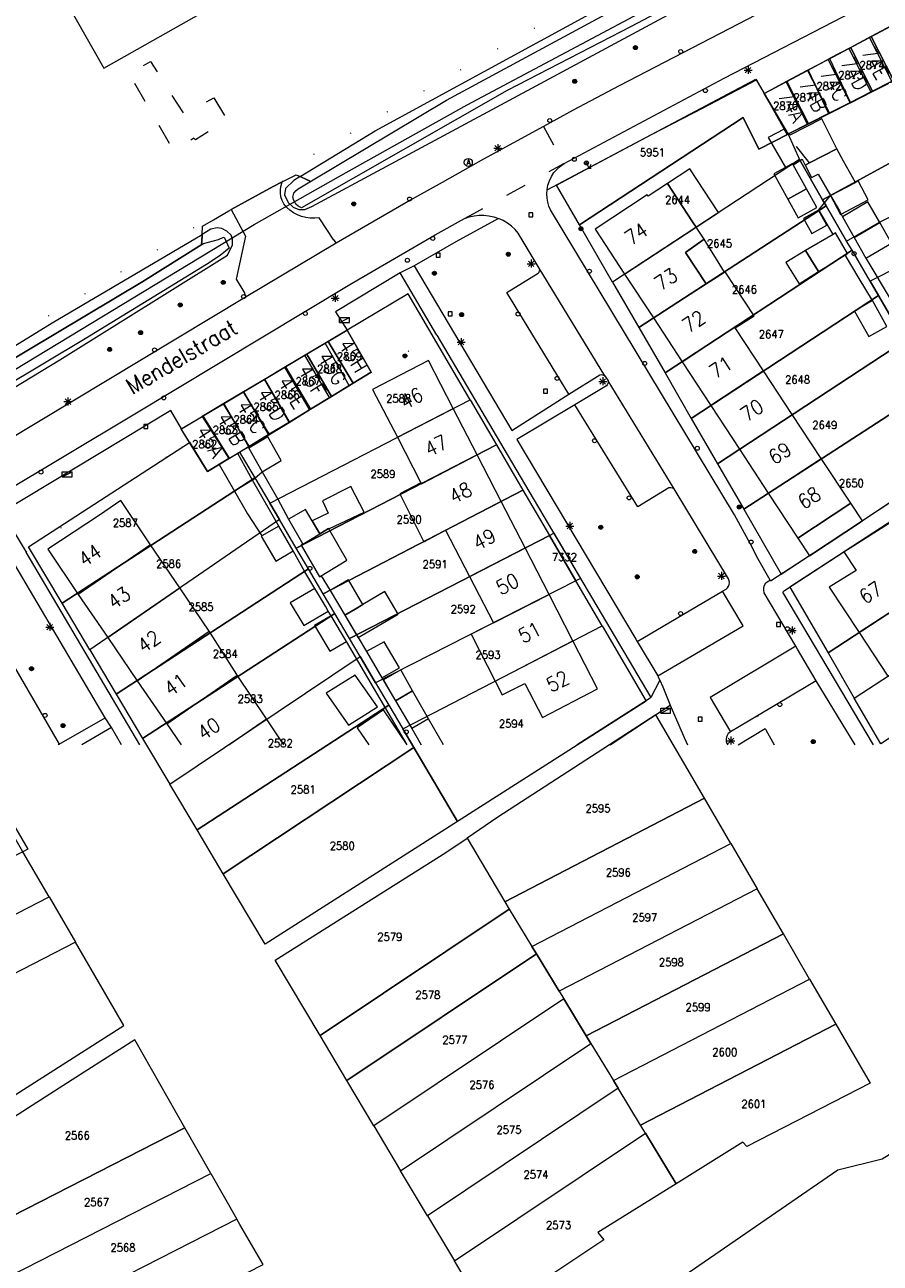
# Model space of a CAD drawing. Header units: metres. Extents: x 3 to 114181, y 112716 to 476231.
# Tile 32 of 90: x 112728 to 112835, y 474935 to 475090. Entities that reach past the tile are written whole.
import ezdxf
from ezdxf.enums import TextEntityAlignment as Align

# ---------------------------------------------------------------- set-up
doc = ezdxf.new("R2010")
doc.units = ezdxf.units.M
doc.header["$MEASUREMENT"] = 0
for name, pattern in [('DGN Style 1', [5.201608, 0.008655, -5.192953]), ('DGN Style 2', [8.654921, 5.192953, -3.461969]), ('DGN Style 3', [12.11689, 8.654921, -3.461969]), ('DGN Style 5', [6.058445, 2.596476, -3.461969])]:
    doc.linetypes.add(name, pattern=pattern)
for name, color, linetype, lineweight in [('Cultuurscheiding BGT', 3, 'DGN Style 1', 0), ('Functie scheiding OTD BGT', 7, 'DGN Style 5', 0), ('Functie scheiding OWT BGT', 4, 'DGN Style 5', 0), ('Functie scheiding WGD BGT', 7, 'DGN Style 5', 0), ('Hek BGT', 7, 'Continuous', 13), ('Insteeksloot BGT', 4, 'Continuous', 0), ('Kadasterperceelnummers', 14, 'Continuous', 0), ('Kadasterpercelen', 14, 'Continuous', 13), ('Kant algemeen verharding BGT', 7, 'Continuous', 0), ('Kant water BGT', 4, 'Continuous', 0), ('Luifel H1 BGT', 1, 'DGN Style 3', 13), ('Onbegroeid terreindeel BGT', 7, 'Continuous', 0), ('Open loods BGT', 9, 'Continuous', 0), ('Overkapping H1 BGT', 9, 'DGN Style 2', 0), ('Pand BGT', 7, 'Continuous', 13), ('Symbool Afvalbak BGT', 5, 'Continuous', 0), ('Symbool Boom BGT', 3, 'Continuous', 0), ('Symbool Brandkraan BGT', 1, 'Continuous', 0), ('Symbool Inspectieput BGT', 5, 'Continuous', 0), ('Symbool Kast BGT', 7, 'Continuous', 0), ('Symbool Kolk BGT', 5, 'Continuous', 0), ('Symbool Lichtmast BGT', 7, 'Continuous', 0), ('Symbool Verklikker Transportleiding BGT', 5, 'Continuous', 0), ('Symbool Waterleidingput BGT', 5, 'Continuous', 0), ('Tekst Nummeraanduidingsreeks BGT', 7, 'Continuous', 0), ('Tekst ORL Straatnaam BGT', 3, 'Continuous', 0), ('Tussenmuur BGT', 7, 'Continuous', 13), ('Walbescherming BGT', 5, 'Continuous', 13)]:
    doc.layers.add(name, color=color, linetype=linetype, lineweight=lineweight)
doc.styles.add('Style-STANDARD', font='STANDARD.shx')

# ---------------------------------------------------------------- blocks, each defined once
blk = doc.blocks.new('CELQ31')
at = {"layer": 'Symbool Verklikker Transportleiding BGT'}
for p, q in [((0, 0), (-0.025, 0.05)), ((-0.025, 0), (0.025, 0)), ((0, 0), (0.025, 0.05))]:
    blk.add_line(p, q, dxfattribs=at)
blk = doc.blocks.new('CELQ70')
at = {"layer": 'Symbool Kast BGT'}
for p, q in [((-0.062, 0.031), (0.062, 0.031)), ((-0.062, -0.031), (-0.062, 0.031)), ((-0.062, -0.031), (0.062, 0.031)), ((0.062, -0.031), (0.062, 0.031)), ((-0.062, -0.031), (0.062, -0.031))]:
    blk.add_line(p, q, dxfattribs=at)
blk = doc.blocks.new('CELQ49')
at = {"layer": 'Symbool Afvalbak BGT'}
blk.add_circle((0, 0), 0.05, dxfattribs=at)
at = {"layer": 'Symbool Afvalbak BGT', "style": 'Style-STANDARD'}
blk.add_text('A', height=0.0667, dxfattribs=at).set_placement((0.003, 0.003), align=Align.MIDDLE_CENTER)
blk = doc.blocks.new('CELQ21')
at = {"layer": 'Symbool Lichtmast BGT'}
for p, q in [((-0.05, 0), (0.05, 0)), ((0.035, -0.034), (-0.035, 0.034)), ((0.035, 0.034), (-0.035, -0.034)), ((0, 0.053), (0, -0.047))]:
    blk.add_line(p, q, dxfattribs=at)
blk = doc.blocks.new('CELQ42')
at = {"layer": 'Symbool Brandkraan BGT'}
for p, q in [((-0.021, 0.021), (0.021, -0.021)), ((-0.021, -0.021), (0.021, 0.021))]:
    blk.add_line(p, q, dxfattribs=at)
blk.add_circle((0, 0), 0.025, dxfattribs=at)
blk = doc.blocks.new('CELQ72')
at = {"layer": 'Symbool Inspectieput BGT', "flags": 128}
blk.add_lwpolyline([(0.025, 0.025), (-0.025, 0.025), (-0.025, -0.025), (0.025, -0.025)], close=True, dxfattribs=at)
blk = doc.blocks.new('CELQ24_1')
at = {"layer": 'Symbool Kolk BGT'}
blk.add_circle((0, 0), 0.025, dxfattribs=at)
blk = doc.blocks.new('CELQ24_2')
at = {"layer": 'Symbool Waterleidingput BGT'}
blk.add_circle((0, 0), 0.025, dxfattribs=at)
blk = doc.blocks.new('CELA07')
at = {"layer": 'Symbool Boom BGT'}
for radius in [0.025, 0.018, 0.011, 0.00407]:
    blk.add_circle((0, 0), radius, dxfattribs=at)

msp = doc.modelspace()

# ---------------------------------------------------------------- linework, layer by layer
at = {"layer": 'Cultuurscheiding BGT', "flags": 128}
for points in [[(112824.32, 475107.73), (112822.94, 475107.06), (112781.02, 475083.35), (112762.12, 475072.46), (112761.17, 475071.59), (112760.62, 475070.8), (112760.49, 475070.36), (112762.22, 475071.24), (112762.71, 475071.02)], [(112750.46, 475063.76), (112750.51, 475064.8), (112751.87, 475065.6), (112750.78, 475065.33), (112750.08, 475065.01), (112701.55, 475035.55), (112658.2, 475010.07), (112650.45, 475005.75), (112651.3, 475004.35)], [(112771.6, 475046.56), (112779.81, 475051.2)], [(112728.46, 475024.07), (112736.7, 475029.83), (112748.87, 475037.83)], [(112819.89, 475003.61), (112820.84, 475002.02)]]:
    msp.add_lwpolyline(points, dxfattribs=at)
at = {"layer": 'Functie scheiding OTD BGT', "flags": 128}
for points in [[(112751.94, 475080.86), (112753.61, 475078.04), (112749.62, 475075.62), (112749.44, 475075.8), (112746.87, 475074.32), (112741.35, 475083.85), (112744.03, 475085.41), (112748.2, 475078.77), (112751.94, 475080.86)], [(112826.38, 475072.72), (112823.58, 475076.27)], [(112756.31, 475037.07), (112756.36, 475037.33)]]:
    msp.add_lwpolyline(points, dxfattribs=at)
at = {"layer": 'Functie scheiding OWT BGT', "flags": 128}
for points in [[(112763.94, 475070.35), (112763.87, 475070.48), (112763.61, 475070.6), (112762.71, 475071.02)], [(112750.46, 475063.76), (112750.41, 475062.83), (112750.4, 475062.67), (112750.45, 475062.51)]]:
    msp.add_lwpolyline(points, dxfattribs=at)
at = {"layer": 'Functie scheiding WGD BGT', "flags": 128}
for points in [[(112793.12, 475077.26), (112795.69, 475072.64)], [(112783.26, 475065.77), (112784.41, 475066.4), (112795.69, 475072.64)], [(112795.69, 475072.64), (112795.71, 475072.66)], [(112776.97, 475059.87), (112775.23, 475058.98)], [(112807.67, 475008.06), (112806.57, 475005.9)], [(112739.14, 475002.14), (112738.36, 475003.35)]]:
    msp.add_lwpolyline(points, dxfattribs=at)
at = {"layer": 'Hek BGT', "flags": 128}
msp.add_lwpolyline([(112750.45, 475062.51), (112750.4, 475062.67), (112750.41, 475062.83), (112750.46, 475063.76), (112750.51, 475064.8), (112751.87, 475065.6), (112753.81, 475066.73), (112754.11, 475066.9), (112759.35, 475069.78), (112760.49, 475070.36), (112762.22, 475071.24), (112762.71, 475071.02), (112763.61, 475070.6), (112763.87, 475070.48), (112763.94, 475070.35)], dxfattribs=at)
at = {"layer": 'Insteeksloot BGT', "flags": 128}
for points in [[(112762.71, 475071.02), (112772.09, 475076.71), (112809.67, 475097.22), (112823.06, 475104.81), (112823.79, 475105.38), (112824.37, 475106.27), (112824.49, 475107.25), (112824.32, 475107.73)], [(112762.71, 475071.02), (112761.93, 475070.54), (112760.89, 475069.53), (112760.77, 475068.72), (112761.21, 475067.79), (112761.85, 475067.19), (112762.55, 475066.91), (112763.3, 475066.89), (112764.19, 475067.26), (112811.98, 475092.99), (112829.57, 475102.85), (112830.53, 475103.61), (112830.97, 475104.32), (112831.01, 475105.02)], [(112651.3, 475004.35), (112664.27, 475012.23), (112699.67, 475033.02), (112731.72, 475052.72), (112750.46, 475063.76)], [(112653.13, 475000), (112653.93, 475000.49), (112685.97, 475019.77), (112732.68, 475048.1), (112753.64, 475061.17), (112754.26, 475062.46), (112754.25, 475063.17), (112754.1, 475063.67), (112753.55, 475064.17), (112752.94, 475064.54), (112752.33, 475064.62), (112751.57, 475064.42), (112750.46, 475063.76)]]:
    msp.add_lwpolyline(points, dxfattribs=at)
at = {"layer": 'Kadasterpercelen', "linetype": 'Continuous', "flags": 128}
for points in [[(112669.98, 475012.32), (112756.99, 475065.03), (112768.49, 475071.53), (112783.6, 475079.97), (112833.11, 475106.36), (112786.87, 475196.84), (112762.9, 475243.74)], [(113013.42, 475045.87), (112984.21, 475031.13), (112970.11, 475024.01), (112956.38, 475016.86), (112848.69, 474956.37), (112835.48, 474948.19), (112829.91, 474946.84), (112761.89, 474900.01)]]:
    msp.add_lwpolyline(points, dxfattribs=at)
for points in [[(112836.66, 475089.88), (112834.08, 475088.51), (112836.92, 475082.97), (112839.48, 475084.27)], [(112851.42, 475080.31), (112846.96, 475088.06), (112839.48, 475084.27), (112836.92, 475082.97), (112834.26, 475081.63), (112831.51, 475080.23), (112828.82, 475078.87), (112826.14, 475077.51), (112823.73, 475076.32), (112825.13, 475073.15), (112828.01, 475068.09), (112837.73, 475073.38)], [(112831.55, 475087.16), (112834.26, 475081.63), (112836.92, 475082.97), (112834.08, 475088.51)], [(112831.55, 475087.16), (112828.9, 475085.76), (112831.51, 475080.23), (112834.26, 475081.63)], [(112828.9, 475085.76), (112831.51, 475080.23), (112828.82, 475078.87), (112826.2, 475084.32)], [(112823.46, 475082.87), (112826.2, 475084.32), (112828.82, 475078.87), (112826.14, 475077.51)], [(112794.78, 475069.95), (112801.37, 475073.48), (112806.74, 475076.31), (112813.08, 475079.6), (112818.96, 475082.68), (112819.77, 475083.1), (112820.72, 475081.41), (112823.73, 475076.32), (112820.06, 475074.43), (112818.1, 475078.4), (112797.65, 475064.98)], [(112820.72, 475081.41), (112823.46, 475082.87), (112826.14, 475077.51), (112823.73, 475076.32)], [(112854.43, 475075.07), (112851.42, 475080.31), (112837.73, 475073.38), (112828.01, 475068.09), (112828.45, 475067.34), (112831.03, 475062.94), (112835.14, 475065.3)], [(112797.65, 475064.98), (112818.1, 475078.4), (112820.06, 475074.43), (112823.73, 475076.32), (112825.13, 475073.15), (112801.78, 475057.83)], [(112857.45, 475069.83), (112833.96, 475057.94), (112831.7, 475061.8), (112831.03, 475062.94), (112835.14, 475065.3), (112854.43, 475075.07)], [(112805.05, 475052.16), (112828.45, 475067.34), (112828.01, 475068.09), (112825.13, 475073.15), (112801.78, 475057.83)], [(112860.46, 475064.59), (112857.45, 475069.83), (112833.96, 475057.94), (112835.01, 475056.14), (112837.15, 475052.49), (112841.2, 475054.85)], [(112808.33, 475046.47), (112831.7, 475061.8), (112831.03, 475062.94), (112828.45, 475067.34), (112805.05, 475052.16)], [(112811.61, 475040.79), (112835.01, 475056.14), (112833.96, 475057.94), (112831.7, 475061.8), (112808.33, 475046.47)], [(112776.24, 475056.36), (112768.58, 475051.81), (112771.6, 475046.56), (112769.33, 475045.17), (112766.64, 475043.53), (112764.01, 475041.92), (112761.35, 475040.29), (112758.81, 475038.74), (112758.46, 475038.53), (112756.29, 475037.24), (112755.15, 475036.56), (112757.04, 475033.35), (112758.91, 475030.2), (112783.97, 475043.12)], [(112814.88, 475035.12), (112838.32, 475050.49), (112837.15, 475052.49), (112835.01, 475056.14), (112811.61, 475040.79)], [(112766.24, 475050.41), (112769.33, 475045.17), (112771.6, 475046.56), (112768.58, 475051.81)], [(112763.56, 475048.81), (112766.64, 475043.53), (112769.33, 475045.17), (112766.24, 475050.41)], [(112814.88, 475035.12), (112818.16, 475029.44), (112840.79, 475044.09), (112841.76, 475044.62), (112838.32, 475050.49)], [(112760.87, 475047.21), (112764.01, 475041.92), (112766.64, 475043.53), (112763.56, 475048.81)], [(112760.87, 475047.21), (112758.25, 475045.65), (112761.35, 475040.29), (112764.01, 475041.92)], [(112755.64, 475044.1), (112758.81, 475038.74), (112761.35, 475040.29), (112758.25, 475045.65)], [(112753.18, 475042.63), (112756.29, 475037.24), (112758.46, 475038.53), (112758.81, 475038.74), (112755.64, 475044.1)], [(112783.97, 475043.12), (112787.27, 475037.47), (112762.23, 475024.56), (112760.13, 475028.13), (112758.91, 475030.2)], [(112822.85, 475021.3), (112843.07, 475034.63), (112845.23, 475035.86), (112843.35, 475039.08), (112840.79, 475044.09), (112818.16, 475029.44)], [(112750.49, 475041.03), (112753.82, 475035.76), (112755.15, 475036.56), (112756.29, 475037.24), (112753.18, 475042.63)], [(112748.89, 475037.79), (112747.86, 475039.47), (112750.49, 475041.03), (112753.82, 475035.76), (112751.13, 475034.16)], [(112748.89, 475037.79), (112751.13, 475034.16), (112753.82, 475035.76), (112755.15, 475036.56), (112757.04, 475033.35), (112732.96, 475017.67), (112728.76, 475024.73)], [(112787.27, 475037.47), (112790.57, 475031.83), (112765.59, 475018.86), (112763.76, 475021.97), (112762.23, 475024.56)], [(112823.93, 475019.69), (112828.7, 475011.47), (112852.18, 475026.83), (112850.2, 475030.23), (112847.43, 475034.98)], [(112732.96, 475017.67), (112757.04, 475033.35), (112758.91, 475030.2), (112760.13, 475028.13), (112736.43, 475011.86)], [(112790.57, 475031.83), (112793.88, 475026.16), (112768.88, 475013.28), (112767.04, 475016.41), (112765.59, 475018.86)], [(112736.43, 475011.86), (112739.73, 475006.32), (112763.76, 475021.97), (112762.23, 475024.56), (112760.13, 475028.13)], [(112793.88, 475026.16), (112797.19, 475020.5), (112772.15, 475007.75), (112770.22, 475011.02), (112768.88, 475013.28)], [(112797.76, 475020.79), (112797.19, 475020.5), (112793.88, 475026.16), (112794.42, 475026.45), (112795.38, 475024.82)], [(112828.7, 475011.47), (112831.99, 475005.81), (112855.51, 475021.14), (112853.25, 475025.02), (112852.18, 475026.83)], [(112739.73, 475006.32), (112743.03, 475000.77), (112767.04, 475016.41), (112765.59, 475018.86), (112763.76, 475021.97)], [(112800.48, 475014.86), (112797.19, 475020.5), (112772.15, 475007.75), (112773.79, 475004.95), (112775.54, 475001.99)], [(112831.99, 475005.81), (112855.51, 475021.14), (112856.26, 475019.85), (112858.74, 475015.59), (112835.29, 475000.11)], [(112743.03, 475000.77), (112746.43, 474995.07), (112770.22, 475011.02), (112768.88, 475013.28), (112767.04, 475016.41)], [(112800.48, 475014.86), (112805.96, 475005.46), (112782.37, 474990.4), (112776.91, 474999.67), (112775.54, 475001.99)], [(112746.43, 474995.07), (112770.22, 475011.02), (112772.15, 475007.75), (112773.79, 475004.95), (112749.84, 474989.34)], [(112749.84, 474989.34), (112773.79, 475004.95), (112775.54, 475001.99), (112776.91, 474999.67), (112753.11, 474983.85)], [(112807.2, 475003.73), (112787.43, 474990.94), (112783.6, 474988.33), (112788.32, 474980.34), (112813.26, 474993.3)], [(112753.11, 474983.85), (112776.91, 474999.67), (112782.37, 474990.4), (112758.34, 474975.07)], [(112725.38, 474992.59), (112728.69, 474986.93), (112728.06, 474986.61), (112724.77, 474992.27)], [(112813.26, 474993.3), (112788.32, 474980.34), (112788.85, 474979.44), (112791.68, 474974.79), (112816.55, 474987.65)], [(112783.6, 474988.33), (112788.32, 474980.34), (112788.85, 474979.44), (112765.21, 474963.64), (112759.6, 474973.05), (112780.95, 474986.52)], [(112816.55, 474987.65), (112819.84, 474982), (112795.08, 474969.2), (112792.25, 474973.84), (112791.68, 474974.79)], [(112728.06, 474986.61), (112702.82, 474973.8), (112704.49, 474970.94), (112706.2, 474968.01), (112731.34, 474980.98)], [(112819.84, 474982), (112795.08, 474969.2), (112795.66, 474968.25), (112798.48, 474963.61), (112823.12, 474976.35)], [(112731.34, 474980.98), (112734.63, 474975.32), (112709.49, 474962.38), (112707.78, 474965.3), (112706.2, 474968.01)], [(112765.21, 474963.64), (112788.85, 474979.44), (112791.68, 474974.79), (112792.25, 474973.84), (112768.56, 474958.01)], [(112734.63, 474975.32), (112709.49, 474962.38), (112711.1, 474959.63), (112716.94, 474949.77), (112740.67, 474964.92)], [(112823.12, 474976.35), (112798.48, 474963.61), (112799.07, 474962.65), (112801.88, 474958.03), (112826.4, 474970.71)], [(112768.56, 474958.01), (112792.25, 474973.84), (112795.08, 474969.2), (112795.66, 474968.25), (112771.92, 474952.38)], [(112826.4, 474970.71), (112829.68, 474965.07), (112805.28, 474952.44), (112802.47, 474957.05), (112801.88, 474958.03)], [(112771.92, 474952.38), (112775.28, 474946.75), (112799.07, 474962.65), (112798.48, 474963.61), (112795.66, 474968.25)], [(112829.68, 474965.07), (112833.96, 474957.7), (112818.54, 474949.77), (112818.07, 474950.3), (112809.74, 474945.11), (112805.88, 474951.46), (112805.28, 474952.44)], [(112718.04, 474947.74), (112723.03, 474939.2), (112748.3, 474952.12), (112742.04, 474963.12), (112734.23, 474958.12), (112722.43, 474950.56)], [(112775.28, 474946.75), (112799.07, 474962.65), (112801.88, 474958.03), (112802.47, 474957.05), (112778.64, 474941.12)], [(112778.64, 474941.12), (112782, 474935.49), (112805.88, 474951.46), (112805.28, 474952.44), (112802.47, 474957.05)], [(112748.3, 474952.12), (112723.03, 474939.2), (112723.76, 474937.97), (112726.35, 474933.52), (112751.54, 474946.42)], [(112782, 474935.49), (112805.88, 474951.46), (112809.74, 474945.11), (112799.95, 474939.03), (112800.68, 474938.13), (112786.2, 474928.45)], [(112751.54, 474946.42), (112754.79, 474940.71), (112729.66, 474927.85), (112727.05, 474932.33), (112726.35, 474933.52)], [(112754.79, 474940.71), (112729.66, 474927.85), (112730.36, 474926.66), (112732.98, 474922.18), (112758.09, 474935.03), (112755.17, 474940.04)]]:
    msp.add_lwpolyline(points, close=True, dxfattribs=at)
at = {"layer": 'Kant algemeen verharding BGT', "flags": 128}
for points in [[(112839.08, 475101.29), (112834.53, 475098.92), (112802.6, 475082.34), (112796.83, 475079.29), (112793.12, 475077.26)], [(112795.71, 475072.66), (112815.73, 475083.29), (112840.45, 475096.15)], [(112793.59, 475069.37), (112819.68, 475083.18), (112820.72, 475081.41)], [(112793.12, 475077.26), (112785.62, 475073.17), (112780.49, 475070.29), (112776.73, 475068.18), (112767.23, 475062.7), (112755.99, 475055.97), (112725.73, 475037.77), (112710.25, 475028.43), (112665.35, 475001.52), (112665.17, 475001.4), (112664.29, 475000.84), (112663.45, 475000.23), (112663.17, 475000)], [(112824.68, 475012.31), (112820.71, 475019), (112820.66, 475019.31), (112820.68, 475019.63), (112820.77, 475019.94), (112820.91, 475020.22), (112821.24, 475020.42), (112821.46, 475020.56), (112819.93, 475023.27), (112819.01, 475025.07), (112817.02, 475028.71), (112794.01, 475066.85), (112793.81, 475067.32), (112793.67, 475067.82), (112793.59, 475068.33), (112793.56, 475068.85), (112793.59, 475069.37), (112793.7, 475069.94), (112793.88, 475070.49), (112794.13, 475071.02), (112794.45, 475071.51), (112794.83, 475071.95), (112795.25, 475072.33), (112795.71, 475072.66)], [(112767.23, 475062.7), (112766.99, 475063.09), (112766.93, 475063.05), (112765.1, 475065.87), (112764.54, 475065.8), (112763.99, 475065.81), (112763.44, 475065.88), (112762.9, 475066.01), (112762.38, 475066.22), (112761.89, 475066.48), (112761.44, 475066.8), (112761.03, 475067.18), (112760.67, 475067.6), (112760.46, 475068.03), (112760.32, 475068.49), (112760.25, 475068.96), (112760.26, 475069.43), (112760.34, 475069.91), (112760.49, 475070.36), (112759.35, 475069.78), (112754.11, 475066.9), (112755.9, 475063.58), (112754.71, 475058.17), (112755.8, 475056.39), (112755.76, 475056.37), (112755.99, 475055.97)], [(112751.87, 475065.6), (112753.81, 475066.73), (112754.11, 475066.9)], [(112716.54, 475026.12), (112741.84, 475041.21), (112768.92, 475057.54), (112779.6, 475063.71), (112783.26, 475065.77)], [(112788.09, 475065.53), (112787.52, 475065.79), (112782.17, 475062.86), (112776.97, 475059.87), (112789.16, 475039.28), (112796.32, 475043.82), (112788.54, 475056.51), (112792.48, 475058.95), (112792.59, 475059.07), (112792.65, 475059.23), (112792.66, 475059.39), (112792.6, 475059.55), (112789.98, 475063.92), (112789.58, 475064.39), (112789.12, 475064.83), (112788.63, 475065.2), (112788.09, 475065.53)], [(112783.26, 475065.77), (112783.85, 475065.97), (112784.46, 475066.11), (112785.08, 475066.18), (112785.7, 475066.18), (112786.32, 475066.12), (112786.93, 475065.99), (112787.52, 475065.79)], [(112779.81, 475051.2), (112775.35, 475058.78), (112775.23, 475058.98), (112767.12, 475054.1), (112768.58, 475051.81)], [(112796.32, 475043.82), (112800.2, 475046.21), (112800.36, 475046.26), (112800.53, 475046.25), (112800.68, 475046.2), (112800.81, 475046.09), (112792.6, 475059.55)], [(112779.81, 475051.2), (112789.15, 475035.34), (112806.57, 475005.9)], [(112800.81, 475046.09), (112801.21, 475045.49)], [(112809.47, 475031.98), (112801.21, 475045.49), (112801.22, 475045.32), (112801.19, 475045.15), (112801.11, 475044.99), (112801, 475044.85), (112797.07, 475042.47)], [(112747.9, 475039.49), (112746.55, 475041.78), (112725.46, 475029.07), (112728.46, 475024.07)], [(112815.98, 475019.46), (112816.15, 475019.61), (112816.28, 475019.8), (112816.36, 475020.03), (112816.39, 475020.26), (112816.35, 475020.5), (112816.26, 475020.72), (112809.47, 475031.98), (112809.26, 475032.07), (112809.05, 475032.12), (112808.82, 475032.12), (112804.93, 475029.72), (112797.07, 475042.47), (112789.79, 475038.16), (112804.66, 475013.2), (112804.83, 475012.91), (112815.5, 475019.18), (112815.51, 475019.18), (112815.98, 475019.46)], [(112843.07, 475034.63), (112833, 475027.99), (112826.37, 475023.62), (112821.53, 475020.43), (112821.46, 475020.56)], [(112723.78, 475028.03), (112714.6, 475022.59), (112714.59, 475022.01), (112714.65, 475021.42), (112714.78, 475020.85), (112714.98, 475020.3), (112715.25, 475019.78), (112715.38, 475019.63), (112715.56, 475019.54), (112715.76, 475019.51), (112715.95, 475019.56), (112719.87, 475021.88), (112732.61, 475000.07), (112738.36, 475003.35), (112723.78, 475028.03)], [(112742.7, 475000), (112728.46, 475024.07)], [(112834.37, 475000), (112823.04, 475019.08), (112823.28, 475019.27), (112830.66, 475024.12)], [(112804.83, 475012.91), (112807.41, 475008.59), (112818.08, 475014.85), (112815.51, 475019.18)], [(112827.24, 475008), (112824.89, 475011.95), (112824.68, 475012.31), (112813.95, 475005.89), (112816.51, 475001.59)], [(112807.41, 475008.59), (112807.49, 475008.46), (112807.67, 475008.06), (112808.04, 475007.22), (112808.97, 475004.95), (112810.71, 475000.92), (112811.13, 475000)], [(112832.08, 475000), (112827.24, 475008), (112826.39, 475007.49), (112819.89, 475003.61)], [(112806.57, 475005.9), (112806.33, 475005.73), (112797.35, 475000)], [(112801.47, 475000), (112808.97, 475004.95)], [(112819.89, 475003.61), (112816.51, 475001.59), (112816.43, 475001.54), (112816.24, 475001.38), (112816.1, 475001.17), (112816, 475000.93), (112815.96, 475000.68), (112815.99, 475000.42), (112816.07, 475000.17), (112816.18, 475000)], [(112740.4, 475000), (112739.14, 475002.14), (112735.43, 475000)], [(112817.46, 475000), (112820.84, 475002.02)], [(112820.84, 475002.02), (112820.93, 475001.85), (112821.99, 475000)], [(112732.61, 475000.07), (112732.49, 475000)]]:
    msp.add_lwpolyline(points, dxfattribs=at)
at = {"layer": 'Kant water BGT', "flags": 128}
for points in [[(112763.94, 475070.35), (112781.03, 475080.55), (112806.63, 475094.45), (112825.28, 475104.52), (112825.58, 475104.89), (112825.99, 475105.53), (112826.14, 475106.2), (112826.18, 475106.53), (112826.23, 475107.12), (112826.24, 475108.19), (112826.03, 475108.97), (112825.51, 475110.1)], [(112828.54, 475107.92), (112828.54, 475107.87), (112828.63, 475106.15), (112828.48, 475104.81), (112828.12, 475103.65), (112827.33, 475102.62), (112826.66, 475101.98), (112824.44, 475100.51), (112804.08, 475089.76), (112788.59, 475081.76), (112762.9, 475067.09), (112762.47, 475067.3), (112762.18, 475067.55), (112762.09, 475067.71), (112761.91, 475068.01), (112761.79, 475068.44), (112761.93, 475068.93), (112762.22, 475069.29), (112762.46, 475069.46), (112763.94, 475070.35)], [(112750.45, 475062.51), (112750.65, 475062.64), (112752.53, 475063.16), (112752.67, 475063.22), (112752.78, 475063.26), (112753.21, 475063.43), (112753.84, 475062.05), (112752.73, 475061.15), (112751.02, 475060), (112735.85, 475050.73), (112694.53, 475026.03), (112672.83, 475012.52), (112651.45, 475000)], [(112651.95, 475003.28), (112656.68, 475006.16), (112676.49, 475017.89), (112717.85, 475042.85), (112743.04, 475057.88), (112750.45, 475062.51)]]:
    msp.add_lwpolyline(points, dxfattribs=at)
at = {"layer": 'Luifel H1 BGT', "flags": 128}
for points in [[(112827.91, 475078.23), (112823.92, 475076.19)], [(112829.82, 475074.48), (112827.91, 475078.23)], [(112823.2, 475076.95), (112821.24, 475075.89)], [(112821.24, 475075.89), (112823.38, 475072.15)], [(112823.58, 475076.27), (112823.2, 475076.95)], [(112823.92, 475076.19), (112823.82, 475076.39), (112823.58, 475076.27)], [(112826.38, 475072.72), (112829.82, 475074.48)], [(112823.38, 475072.15), (112824.27, 475072.64)], [(112824.27, 475072.64), (112824.35, 475072.49)], [(112824.35, 475072.49), (112825.45, 475073.19)], [(112825.45, 475073.19), (112825.84, 475072.45)], [(112825.84, 475072.45), (112826.38, 475072.72)], [(112811.43, 475071.97), (112808.63, 475070.13)], [(112815.02, 475066.51), (112811.43, 475071.97)], [(112808.63, 475070.13), (112811.77, 475065.36)], [(112826.02, 475069.46), (112823.69, 475068.18)], [(112827.29, 475067.14), (112826.02, 475069.46)], [(112832.13, 475070.28), (112829.02, 475068.64)], [(112832.49, 475070.47), (112832.13, 475070.28)], [(112833.73, 475068.11), (112832.49, 475070.47)], [(112823.69, 475068.18), (112824.97, 475065.86)], [(112829.02, 475068.64), (112830.27, 475066.28)], [(112830.35, 475066.32), (112833.73, 475068.11)], [(112812.22, 475064.68), (112815.02, 475066.51)], [(112824.97, 475065.86), (112827.29, 475067.14)], [(112830.27, 475066.28), (112830.35, 475066.32)], [(112811.77, 475065.36), (112812.22, 475064.68)], [(112813.2, 475063.19), (112810.93, 475061.56)], [(112813.45, 475057.61), (112815.78, 475059.07), (112813.2, 475063.19)], [(112825.88, 475061.78), (112823.44, 475060.26)], [(112826.56, 475060.69), (112825.88, 475061.78)], [(112810.93, 475061.56), (112810.87, 475061.52)], [(112810.87, 475061.52), (112813.45, 475057.61)], [(112823.44, 475060.26), (112825.09, 475057.6)], [(112827.53, 475059.13), (112826.56, 475060.69)], [(112825.09, 475057.6), (112827.53, 475059.13)], [(112769.04, 475032.29), (112765.53, 475030.48)], [(112770.71, 475029.06), (112769.04, 475032.29)], [(112765.53, 475030.48), (112766.22, 475028.94)], [(112766.3, 475026.96), (112770.71, 475029.06)], [(112831.56, 475030.18), (112824.94, 475025.8)], [(112833, 475027.99), (112831.56, 475030.18)], [(112766.22, 475028.94), (112764.21, 475027.99)], [(112764.21, 475027.99), (112765.17, 475026.34)], [(112826.37, 475023.62), (112833, 475027.99)], [(112765.17, 475026.34), (112766.27, 475027.01)], [(112766.27, 475027.01), (112766.3, 475026.96)], [(112824.94, 475025.8), (112826.37, 475023.62)], [(112773.29, 475019.13), (112770.55, 475017.52)], [(112774.96, 475016.32), (112773.29, 475019.13)], [(112769.61, 475016.96), (112768.3, 475016.19)], [(112770.55, 475017.52), (112769.61, 475016.96)], [(112768.3, 475016.19), (112769.96, 475013.37)], [(112769.98, 475013.38), (112774.96, 475016.32)], [(112769.96, 475013.37), (112769.98, 475013.38)], [(112775.29, 475009.35), (112773.12, 475008.1)], [(112776.78, 475006.72), (112775.29, 475009.35)], [(112773.12, 475008.1), (112774.63, 475005.48)], [(112774.63, 475005.48), (112776.78, 475006.72)]]:
    msp.add_lwpolyline(points, dxfattribs=at)
at = {"layer": 'Onbegroeid terreindeel BGT', "flags": 128}
for points in [[(112829.34, 475063.79), (112827.54, 475066.85), (112829.02, 475068.64), (112830.13, 475066.72), (112830.35, 475066.32), (112830.52, 475065.99)], [(112834.28, 475055.5), (112832.59, 475058.28), (112830.9, 475061.15), (112831.13, 475061.38)], [(112833.42, 475060.82), (112836.6, 475055.52)], [(112756.76, 475033.06), (112757.96, 475034.11), (112759.91, 475030.7), (112761.27, 475028.2)], [(112764.55, 475019.54), (112763.31, 475021.62), (112761.86, 475024.25)], [(112765.34, 475021.11), (112766.49, 475019.27)], [(112766.6, 475016.1), (112766.23, 475016.71)], [(112768.3, 475016.19), (112769.98, 475013.38), (112771.02, 475011.63)], [(112776.1, 475000), (112768.5, 475012.89)], [(112772.95, 475008.35), (112774.63, 475005.48)]]:
    msp.add_lwpolyline(points, dxfattribs=at)
at = {"layer": 'Open loods BGT', "flags": 128}
msp.add_lwpolyline([(112752.07, 475092.41), (112725.2, 475139.29), (112711.51, 475131.45), (112738.17, 475084.58), (112752.07, 475092.41)], dxfattribs=at)
at = {"layer": 'Overkapping H1 BGT', "flags": 128}
for points in [[(112827.53, 475066.81), (112825.65, 475065.77)], [(112828.57, 475064.93), (112827.53, 475066.81)], [(112825.65, 475065.77), (112826.68, 475063.89)], [(112826.68, 475063.89), (112828.57, 475064.93)]]:
    msp.add_lwpolyline(points, dxfattribs=at)
at = {"layer": 'Pand BGT', "flags": 128}
for points in [[(112820.72, 475081.41), (112823.56, 475082.92), (112826.13, 475084.29), (112828.71, 475085.66), (112831.29, 475087.03), (112833.87, 475088.4), (112836.7, 475089.9)], [(112834.07, 475081.6), (112836.68, 475082.92)], [(112820.72, 475081.41), (112823.2, 475076.95), (112823.58, 475076.27), (112823.82, 475076.39), (112826.26, 475077.64)], [(112828.87, 475078.96), (112830.32, 475079.7), (112831.47, 475080.28)], [(112831.47, 475080.28), (112834.07, 475081.6)], [(112826.26, 475077.64), (112828.87, 475078.96)], [(112825.84, 475072.45), (112826.63, 475070.88), (112827.49, 475071.32), (112829.02, 475068.64), (112832.13, 475070.28), (112830.62, 475072.92), (112829.82, 475074.48), (112826.38, 475072.72), (112825.84, 475072.45)], [(112826.02, 475069.46), (112824.35, 475072.49), (112824.27, 475072.64), (112823.38, 475072.15), (112821.94, 475071.36), (112823.69, 475068.18), (112826.02, 475069.46)], [(112812.22, 475064.68), (112811.77, 475065.36), (112808.63, 475070.13), (112806.21, 475068.57), (112806.11, 475068.73), (112799.58, 475064.45), (112803.28, 475058.81)], [(112835.17, 475065.26), (112833.69, 475067.85), (112830.52, 475065.99), (112831.97, 475063.4)], [(112813.45, 475057.61), (112810.87, 475061.52), (112813.2, 475063.19), (112812.22, 475064.68)], [(112831.97, 475063.4), (112833.42, 475060.82), (112836.64, 475062.67), (112835.17, 475065.26)], [(112829.34, 475063.79), (112825.88, 475061.78), (112826.56, 475060.69), (112827.53, 475059.13), (112828.35, 475059.65), (112828.61, 475059.81), (112831.13, 475061.38), (112829.63, 475063.96), (112829.34, 475063.79)], [(112803.28, 475058.81), (112806.87, 475053.34)], [(112817.09, 475052.1), (112819.45, 475053.59), (112815.85, 475059.11), (112815.78, 475059.07), (112813.45, 475057.61)], [(112834.28, 475055.5), (112832.03, 475054.18), (112833.81, 475051.03), (112836.07, 475052.25), (112834.28, 475055.5)], [(112806.87, 475053.34), (112810.46, 475047.87)], [(112747.9, 475039.49), (112750.61, 475041.1), (112753.12, 475042.6), (112755.63, 475044.09), (112758.31, 475045.69), (112760.82, 475047.18), (112763.32, 475048.67), (112765.83, 475050.17), (112768.58, 475051.81)], [(112768.58, 475051.81), (112771.6, 475046.56)], [(112820.64, 475046.72), (112817.09, 475052.1)], [(112781.84, 475042.03), (112778.76, 475048.01), (112771.77, 475044.41), (112774.87, 475038.43)], [(112810.46, 475047.87), (112814.05, 475042.4)], [(112768.86, 475044.91), (112771.6, 475046.56)], [(112824.24, 475041.26), (112820.64, 475046.72)], [(112766.37, 475043.39), (112768.86, 475044.91)], [(112763.87, 475041.88), (112766.37, 475043.39)], [(112761.37, 475040.37), (112763.87, 475041.88)], [(112784.84, 475036.22), (112781.84, 475042.03)], [(112814.05, 475042.4), (112817.64, 475036.92)], [(112758.86, 475038.85), (112761.37, 475040.37)], [(112827.85, 475035.79), (112824.24, 475041.26)], [(112748.87, 475037.83), (112747.86, 475039.47), (112747.9, 475039.49)], [(112760.33, 475035.53), (112758.69, 475038.5), (112756.31, 475037.07), (112757.96, 475034.11), (112760.33, 475035.53)], [(112756.36, 475037.33), (112758.86, 475038.85)], [(112774.87, 475038.43), (112777.82, 475032.73)], [(112748.87, 475037.83), (112751.13, 475034.16), (112753.87, 475035.82)], [(112753.87, 475035.82), (112756.36, 475037.33)], [(112817.64, 475036.92), (112821.23, 475031.45)], [(112756.76, 475033.06), (112754.92, 475036.38), (112752.58, 475035.03), (112754.51, 475031.67)], [(112787.84, 475030.41), (112784.84, 475036.22)], [(112821.23, 475031.45), (112824.94, 475025.8), (112831.56, 475030.18), (112827.85, 475035.79)], [(112760.05, 475027.33), (112756.76, 475033.06)], [(112777.82, 475032.73), (112775.2, 475031.37), (112778.2, 475025.34), (112780.89, 475026.8)], [(112754.51, 475031.67), (112756.14, 475028.87), (112757.91, 475026.11)], [(112744.03, 475025), (112740.3, 475030.52), (112737.65, 475028.67), (112731.16, 475024.42), (112734.96, 475018.77)], [(112765.17, 475026.34), (112764.21, 475027.99), (112763.38, 475029.41), (112761.27, 475028.2), (112763.06, 475025.07)], [(112790.83, 475024.6), (112787.84, 475030.41)], [(112830.66, 475024.12), (112836.58, 475027.87)], [(112757.91, 475026.11), (112757.84, 475026.07), (112759.69, 475022.95), (112761.86, 475024.25), (112760.05, 475027.33)], [(112763.06, 475025.07), (112762.84, 475024.93), (112765.15, 475020.99), (112765.34, 475021.11), (112768.57, 475023.06), (112766.3, 475026.96), (112766.27, 475027.01), (112765.17, 475026.34)], [(112780.89, 475026.8), (112783.89, 475021.02)], [(112747.69, 475019.59), (112744.03, 475025)], [(112793.83, 475018.79), (112790.83, 475024.6)], [(112830.66, 475024.12), (112832.2, 475021.79), (112828.85, 475019.67), (112832.58, 475014.01)], [(112768.3, 475016.19), (112769.61, 475016.96), (112770.55, 475017.52), (112768.77, 475020.61), (112766.49, 475019.27), (112768.3, 475016.19)], [(112783.89, 475021.02), (112786.88, 475015.25)], [(112734.96, 475018.77), (112738.66, 475013.39)], [(112751.34, 475014.18), (112747.69, 475019.59)], [(112764.88, 475018.98), (112764.55, 475019.54), (112761.49, 475017.73), (112763.16, 475014.89), (112766.23, 475016.71), (112765.87, 475017.32), (112764.88, 475018.98)], [(112796.82, 475012.98), (112793.83, 475018.79)], [(112764.52, 475014.89), (112766.42, 475011.68), (112768.5, 475012.89), (112766.6, 475016.1), (112764.52, 475014.89)], [(112786.88, 475015.25), (112784.08, 475013.8), (112787.08, 475007.95)], [(112754.86, 475008.67), (112754.8, 475008.76), (112751.5, 475013.95), (112751.34, 475014.18)], [(112832.58, 475014.01), (112836.18, 475008.55)], [(112738.66, 475013.39), (112742.35, 475008)], [(112772.95, 475008.35), (112775.12, 475009.61), (112773.24, 475012.86), (112771.02, 475011.63), (112772.95, 475008.35)], [(112787.08, 475007.95), (112787.96, 475006.23), (112790.82, 475007.64), (112793.01, 475003.4), (112799.9, 475007), (112796.82, 475012.98)], [(112742.35, 475008), (112746.05, 475002.62)], [(112758.51, 475003.25), (112754.86, 475008.67)], [(112769.59, 475008.68), (112765.96, 475006.42), (112768.76, 475002.45), (112772.39, 475004.72), (112769.59, 475008.68)], [(112778.78, 475003.25), (112776.78, 475006.72), (112774.63, 475005.48), (112776.66, 475002.03)], [(112776.1, 475000), (112773.13, 475004.35), (112769.85, 475002.11), (112771.29, 475000)], [(112760.7, 475000), (112758.51, 475003.25)], [(112780.65, 475000), (112778.78, 475003.25)], [(112746.05, 475002.62), (112747.85, 475000)], [(112776.66, 475002.03), (112777.85, 475000)]]:
    msp.add_lwpolyline(points, dxfattribs=at)
at = {"layer": 'Tussenmuur BGT', "flags": 128}
for points in [[(112836.68, 475082.92), (112833.87, 475088.4)], [(112831.29, 475087.03), (112834.07, 475081.6)], [(112831.47, 475080.28), (112828.71, 475085.66)], [(112828.87, 475078.96), (112826.13, 475084.29)], [(112826.26, 475077.64), (112823.56, 475082.92)], [(112803.28, 475058.81), (112809.82, 475063.1), (112812.22, 475064.68)], [(112831.97, 475063.4), (112835.17, 475065.26)], [(112806.87, 475053.34), (112813.45, 475057.61)], [(112810.46, 475047.87), (112817.03, 475052.18), (112817.09, 475052.1)], [(112768.86, 475044.91), (112765.83, 475050.17)], [(112766.37, 475043.39), (112763.32, 475048.67)], [(112763.87, 475041.88), (112760.82, 475047.18)], [(112820.64, 475046.72), (112814.05, 475042.4)], [(112761.37, 475040.37), (112758.31, 475045.69)], [(112758.86, 475038.85), (112755.63, 475044.09)], [(112756.36, 475037.33), (112753.12, 475042.6)], [(112774.87, 475038.43), (112781.84, 475042.03)], [(112753.87, 475035.82), (112750.61, 475041.1)], [(112817.64, 475036.92), (112824.24, 475041.26)], [(112777.82, 475032.73), (112777.87, 475032.62), (112784.84, 475036.22)], [(112821.23, 475031.45), (112827.85, 475035.79)], [(112756.76, 475033.06), (112754.51, 475031.67)], [(112780.89, 475026.8), (112787.84, 475030.41)], [(112760.05, 475027.33), (112757.91, 475026.11)], [(112763.06, 475025.07), (112765.17, 475026.34)], [(112744.03, 475025), (112734.96, 475018.77)], [(112783.89, 475021.02), (112790.83, 475024.6)], [(112738.66, 475013.39), (112747.69, 475019.59)], [(112786.88, 475015.25), (112793.83, 475018.79)], [(112839.19, 475018.33), (112832.58, 475014.01)], [(112742.35, 475008), (112751.34, 475014.18)], [(112787.08, 475007.95), (112796.82, 475012.98)], [(112746.05, 475002.62), (112754.86, 475008.67)], [(112753.8, 475000), (112758.51, 475003.25)], [(112778.78, 475003.25), (112776.66, 475002.03)]]:
    msp.add_lwpolyline(points, dxfattribs=at)
at = {"layer": 'Walbescherming BGT', "flags": 128}
for points in [[(112763.94, 475070.35), (112781.03, 475080.55), (112806.63, 475094.45), (112825.28, 475104.52), (112825.58, 475104.89), (112825.99, 475105.53), (112826.14, 475106.2), (112826.18, 475106.53)], [(112827.33, 475102.62), (112826.66, 475101.98), (112824.44, 475100.51), (112804.08, 475089.76), (112788.59, 475081.76), (112762.9, 475067.09), (112762.47, 475067.3), (112762.18, 475067.55), (112762.09, 475067.71)], [(112762.09, 475067.71), (112761.91, 475068.01), (112761.79, 475068.44), (112761.93, 475068.93), (112762.22, 475069.29), (112762.46, 475069.46), (112763.94, 475070.35)], [(112752.78, 475063.26), (112753.21, 475063.43), (112753.84, 475062.05), (112752.73, 475061.15), (112751.02, 475060), (112735.85, 475050.73), (112694.53, 475026.03)], [(112750.45, 475062.51), (112750.65, 475062.64), (112752.53, 475063.16), (112752.67, 475063.22)], [(112752.67, 475063.22), (112752.78, 475063.26)], [(112750.45, 475062.51), (112743.04, 475057.88), (112717.85, 475042.85), (112676.49, 475017.89), (112656.68, 475006.16), (112651.95, 475003.28), (112646.55, 475000)]]:
    msp.add_lwpolyline(points, dxfattribs=at)

# ---------------------------------------------------------------- block references
at = {"layer": 'Symbool Afvalbak BGT', "xscale": 10, "yscale": 10, "zscale": 10}
msp.add_blockref('CELQ49', (112783.74, 475072.77), dxfattribs=at)
at = {"layer": 'Symbool Boom BGT', "xscale": 10, "yscale": 10, "zscale": 10}
for p in [(112804.63, 475087.13), (112797.04, 475082.92), (112769.42, 475067.6), (112797.82, 475064.48), (112788.74, 475061.31), (112779.51, 475058.93), (112753.1, 475057.78), (112747.73, 475054.97), (112782.9, 475053.75), (112742.78, 475051.5), (112738.9, 475049.4), (112775.81, 475048.6), (112817.6, 475029.7), (112800.3, 475027.18), (112812.05, 475024.15), (112804.85, 475020.98), (112729.14, 475009.49), (112733.08, 475002.39), (112826.85, 475000.38)]:
    msp.add_blockref('CELA07', p, dxfattribs=at)
at = {"layer": 'Symbool Brandkraan BGT', "xscale": 10, "yscale": 10, "zscale": 10}
msp.add_blockref('CELQ42', (112798.51, 475072.71), dxfattribs=at)
at = {"layer": 'Symbool Inspectieput BGT', "xscale": 10, "yscale": 10, "zscale": 10}
for p in [(112791.57, 475066.23), (112779.97, 475061.17), (112781.46, 475053.85), (112793.4, 475044.18), (112743.41, 475039.76), (112822.53, 475015.03), (112812.7, 475003.18)]:
    msp.add_blockref('CELQ72', p, dxfattribs=at)
at = {"layer": 'Symbool Kast BGT', "xscale": 10, "yscale": 10, "zscale": 10}
for p in [(112768.27, 475053.08), (112733.59, 475033.81), (112808.41, 475004.26)]:
    msp.add_blockref('CELQ70', p, dxfattribs=at)
at = {"layer": 'Symbool Kolk BGT', "xscale": 10, "yscale": 10, "zscale": 10}
for p in [(112810.29, 475086.64), (112813.37, 475081.76), (112793.92, 475078.01), (112796.99, 475073.17), (112776.39, 475068.2), (112779.3, 475063.29), (112831.96, 475061.37), (112798.88, 475059.18), (112755.64, 475056), (112763.36, 475053.9), (112789.96, 475053.83), (112744.52, 475049.34), (112805.79, 475047.65), (112794.84, 475045.79), (112745.67, 475043.35), (112799.52, 475038), (112812.36, 475037.05), (112730.32, 475034.08), (112803.84, 475030.85), (112819.09, 475025.33), (112763.93, 475022.04), (112810.28, 475016.39), (112823.62, 475014.49), (112822.68, 475005.02), (112730.84, 475003.66), (112775.99, 475001.6)]:
    msp.add_blockref('CELQ24_1', p, dxfattribs=at)
at = {"layer": 'Symbool Lichtmast BGT', "xscale": 10, "yscale": 10, "zscale": 10}
for p in [(112818.7, 475084.32), (112787.42, 475074.55), (112791.6, 475060.1), (112767.11, 475055.81), (112782.84, 475050.3), (112800.54, 475045.41), (112733.69, 475042.88), (112796.43, 475027.33), (112815.37, 475021.08), (112731.42, 475014.69), (112824.23, 475014.26), (112816.57, 475000.49)]:
    msp.add_blockref('CELQ21', p, dxfattribs=at)
at = {"layer": 'Symbool Verklikker Transportleiding BGT', "xscale": 10, "yscale": 10, "zscale": 10}
msp.add_blockref('CELQ31', (112798.83, 475072.08), dxfattribs=at)
at = {"layer": 'Symbool Waterleidingput BGT', "xscale": 10, "yscale": 10, "zscale": 10}
msp.add_blockref('CELQ24_2', (112776.12, 475060.55), dxfattribs=at)

# ---------------------------------------------------------------- texts
at = {"layer": 'Kadasterperceelnummers', "linetype": 'Continuous', "lineweight": 0, "style": 'Style-STANDARD'}
for s, p in [('2874', (112834.2, 475084.94)), ('2873', (112831.55, 475083.69)), ('2872', (112828.82, 475082.31)), ('2870', (112823.4, 475079.84)), ('2871', (112825.94, 475080.9)), ('5951', (112806.75, 475074.04)), ('2644', (112809.9, 475068.11)), ('2645', (112815.14, 475062.65)), ('2646', (112818.26, 475056.91)), ('2647', (112821.61, 475051.3)), ('2869', (112768.88, 475048.54)), ('2868', (112766.4, 475046.97)), ('2648', (112824.9, 475045.63)), ('2867', (112763.71, 475045.42)), ('2866', (112761.09, 475043.72)), ('2588', (112775.03, 475043.28)), ('2865', (112758.45, 475042.24)), ('2864', (112755.95, 475040.64)), ('2649', (112828.3, 475039.96)), ('2863', (112753.35, 475039.34)), ('2862', (112750.79, 475037.56)), ('2589', (112773.07, 475033.84)), ('2650', (112831.62, 475032.7)), ('2587', (112740.86, 475027.73)), ('2590', (112776.34, 475028.16)), ('2586', (112746.28, 475022.61)), ('2591', (112779.59, 475022.55)), ('7332', (112795.76, 475023.46)), ('2585', (112750.33, 475017.22)), ('2592', (112783.1, 475016.96)), ('2584', (112753.36, 475011.37)), ('2593', (112786.21, 475011.24)), ('2583', (112756.47, 475005.74)), ('2594', (112789.12, 475002.63)), ('2582', (112760.23, 475000.18)), ('2581', (112763.09, 474994.4)), ('2595', (112799.95, 474992.04)), ('2580', (112767.98, 474987.37)), ('2596', (112802.49, 474984.04)), ('2597', (112805.79, 474978.42)), ('2579', (112773.93, 474975.98)), ('2598', (112809.12, 474972.81)), ('2578', (112778.68, 474968.73)), ('2599', (112812.46, 474967.19)), ('2577', (112782.06, 474963.11)), ('2600', (112815.8, 474961.58)), ('2576', (112785.44, 474957.5)), ('2601', (112819.43, 474955.09)), ('2566', (112734.86, 474951.16)), ('2575', (112788.82, 474951.88)), ('2574', (112792.2, 474946.27)), ('2567', (112737.27, 474942.82)), ('2573', (112795.02, 474939.95)), ('2568', (112740.57, 474937.14))]:
    msp.add_text(s, height=1, dxfattribs=at).set_placement(p, align=Align.MIDDLE_CENTER)
at = {"layer": 'Tekst Nummeraanduidingsreeks BGT', "linetype": 'Continuous', "lineweight": 0, "style": 'Style-STANDARD'}
for s, rotation, p in [('74E', 299.1, (112834.61, 475085.2)), ('74D', 299.1, (112832.02, 475083.85)), ('74B', 299.1, (112826.83, 475081.16)), ('74C', 299.1, (112829.43, 475082.5)), ('74A', 299.1, (112824.14, 475079.8)), ('74', 33.3, (112804.72, 475063.87)), ('73', 33.3, (112808.44, 475058.19)), ('72', 33.3, (112811.91, 475052.91)), ('45H', 301.7, (112769.34, 475048.6)), ('45G', 301.7, (112766.71, 475047.02)), ('71', 33.3, (112815.3, 475047.18)), ('45F', 301.7, (112764.21, 475045.52)), ('45E', 301.7, (112761.71, 475044.01)), ('46', 27.3, (112776.65, 475043.31)), ('45D', 301.7, (112759.14, 475042.51)), ('70', 33.3, (112819.19, 475041.81)), ('45C', 301.7, (112756.61, 475040.95)), ('45B', 301.7, (112754.11, 475039.45)), ('45A', 301.7, (112751.48, 475037.87)), ('47', 27.3, (112779.7, 475037.4)), ('69', 33.3, (112822.68, 475036.44)), ('48', 27.3, (112782.75, 475031.49)), ('68', 33.3, (112826.35, 475030.85)), ('49', 27.3, (112785.74, 475025.69)), ('44', 33.9, (112736.44, 475023.69)), ('50', 27.3, (112788.63, 475020.08)), ('67', 33.4, (112834.02, 475019.01)), ('43', 34.5, (112740.06, 475018.36)), ('51', 27.3, (112791.4, 475014.05)), ('42', 34.5, (112743.8, 475012.91)), ('52', 27.3, (112794.9, 475007.92)), ('41', 34.5, (112747.14, 475007.52)), ('40', 33.6, (112751.3, 475001.99))]:
    msp.add_text(s, height=1.8, rotation=rotation, dxfattribs=at).set_placement(p, align=Align.MIDDLE_CENTER)
at = {"layer": 'Tekst ORL Straatnaam BGT', "linetype": 'Continuous', "lineweight": 0, "style": 'Style-STANDARD'}
msp.add_text('Mendelstraat', height=2, rotation=30.3842, dxfattribs=at).set_placement((112741.22, 475044.58), align=Align.MIDDLE_LEFT)

doc.saveas('drawing.dxf')
